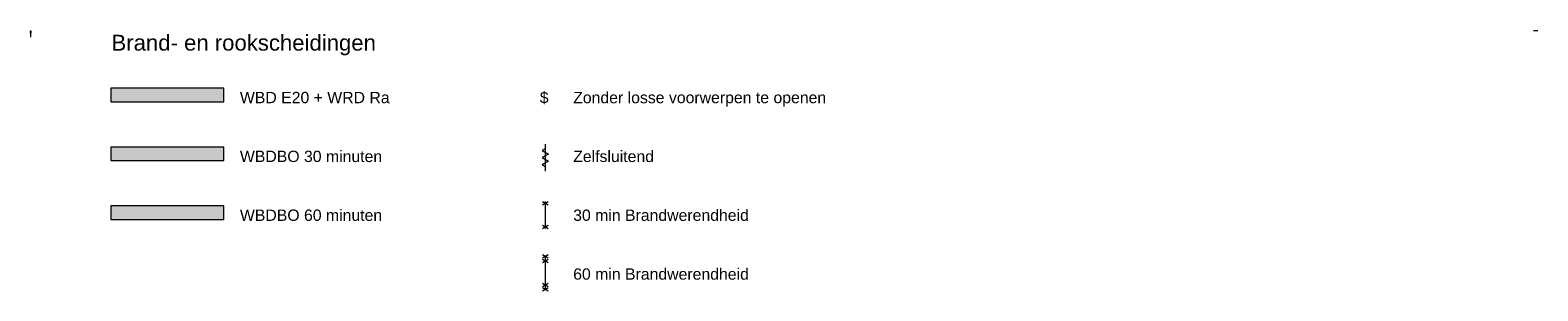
# Model space of a CAD drawing. Header units: millimetres. Extents: x 16156 to 109545, y -1019 to 113498.
# Tile 1 of 50: x 76226 to 109545, y -1019 to 4742. Entities that reach past the tile are written whole.
import ezdxf

# ---------------------------------------------------------------- set-up
doc = ezdxf.new("R2010")
doc.units = ezdxf.units.MM
doc.linetypes.add('Afbreeklijn', pattern=[9, 5, -2, 0, -2])
for name, color, linetype, lineweight in [('A--L$01A__Algemeen', 7, 'Continuous', 9), ('A--LD20__DetailPenFijn', 2, 'Continuous', 20), ('A--LD30__DetailPenMiddel', 3, 'Continuous', 9), ('A--T$01A__Algemeen', 1, 'Continuous', 13)]:
    doc.layers.add(name, color=color, linetype=linetype, lineweight=lineweight)
doc.styles.add('Arial', font='arial.ttf', dxfattribs={"height": 350})
doc.styles.add('Arial_1', font='arial.ttf', dxfattribs={"height": 2.5})
doc.styles.add('Arial_2', font='arial.ttf', dxfattribs={"height": 3.5})
doc.styles.add('Arial_3', font='arial.ttf', dxfattribs={"height": 250})
doc.styles.add('Arial_B', font='arial.ttf', dxfattribs={"height": 3.5})

# ---------------------------------------------------------------- blocks, each defined once
blk = doc.blocks.new('det_zelfsluitend - det_zelfsluitend-2134812-Brand- en rookscheidingen')
at = {"layer": 'A--L$01A__Algemeen'}
for p, q in [((11575, 2120), (11508, 2081)), ((11508, 2081), (11643, 2003)), ((11643, 2003), (11508, 1925)), ((11575, 2225), (11575, 1625)), ((11508, 1925), (11643, 1847)), ((11643, 1847), (11508, 1769)), ((11508, 1769), (11575, 1730))]:
    blk.add_line(p, q, dxfattribs=at)
blk = doc.blocks.new('det_30min_brandwerend - det_30min_brandwerend-2134559-Brand- en rookscheidingen')
at = {"layer": 'A--L$01A__Algemeen'}
for p, q in [((11512, 884), (11638, 957)), ((11512, 957), (11638, 884)), ((11575, 957), (11575, 357)), ((11512, 430), (11638, 357)), ((11512, 357), (11638, 430))]:
    blk.add_line(p, q, dxfattribs=at)
blk = doc.blocks.new('det_60min_brandwerend - det_60min_brandwerend-2134308-Brand- en rookscheidingen')
at = {"layer": 'A--L$01A__Algemeen'}
for p, q in [((11512, -219), (11638, -292)), ((11512, -292), (11638, -219)), ((11512, -319), (11638, -392)), ((11512, -392), (11638, -319)), ((11575, -255), (11575, -982)), ((11512, -919), (11638, -846)), ((11512, -846), (11638, -919)), ((11512, -1019), (11638, -946)), ((11512, -946), (11638, -1019))]:
    blk.add_line(p, q, dxfattribs=at)

msp = doc.modelspace()

# ---------------------------------------------------------------- hatches: boundary and pattern name
at = {"layer": 'A--L$01A__Algemeen'}
for color, points in [(10, [(76251, 4711), (76251, 4721), (76226, 4721), (76226, 4711)]), (10, [(76251, 4698), (76251, 4708), (76226, 4708), (76226, 4698)]), (10, [(76251, 4685), (76251, 4695), (76226, 4695), (76226, 4685)]), (10, [(76251, 4672), (76251, 4682), (76226, 4682), (76226, 4672)]), (4, [(80507, 3159), (80507, 3459), (78007, 3459), (78007, 3159)]), (3, [(80507, 1859), (80507, 2159), (78007, 2159), (78007, 1859)]), (1, [(80507, 559), (80507, 859), (78007, 859), (78007, 559)])]:
    msp.add_hatch(color=color, dxfattribs=at).paths.add_polyline_path(points)

# ---------------------------------------------------------------- linework, layer by layer
at = {"layer": 'A--LD20__DetailPenFijn'}
for p, q in [((76251, 4721), (76226, 4721)), ((76226, 4721), (76226, 4711)), ((76226, 4711), (76251, 4711)), ((76251, 4708), (76226, 4708)), ((76226, 4708), (76226, 4698)), ((76226, 4698), (76251, 4698)), ((76251, 4695), (76226, 4695)), ((76226, 4695), (76226, 4685)), ((76226, 4685), (76251, 4685)), ((76251, 4682), (76226, 4682)), ((76226, 4682), (76226, 4672)), ((76226, 4672), (76251, 4672)), ((76251, 4711), (76251, 4721)), ((76251, 4698), (76251, 4708)), ((76251, 4685), (76251, 4695)), ((76251, 4672), (76251, 4682))]:
    msp.add_line(p, q, dxfattribs=at)
at = {"layer": 'A--LD20__DetailPenFijn', "lineweight": 15}
for p, q in [((80507, 3459), (78007, 3459)), ((78007, 3459), (78007, 3159)), ((80507, 3159), (80507, 3459)), ((78007, 3159), (80507, 3159)), ((80507, 2159), (78007, 2159)), ((78007, 2159), (78007, 1859)), ((80507, 1859), (80507, 2159)), ((78007, 1859), (80507, 1859)), ((80507, 859), (78007, 859)), ((78007, 859), (78007, 559)), ((80507, 559), (80507, 859)), ((78007, 559), (80507, 559))]:
    msp.add_line(p, q, dxfattribs=at)
at = {"layer": 'A--LD30__DetailPenMiddel', "linetype": 'Afbreeklijn', "lineweight": 100}
msp.add_line((76226, 4664), (76251, 4664), dxfattribs=at)

# ---------------------------------------------------------------- block references
at = {"layer": 'A--L$01A__Algemeen'}
for name in ['det_zelfsluitend - det_zelfsluitend-2134812-Brand- en rookscheidingen', 'det_30min_brandwerend - det_30min_brandwerend-2134559-Brand- en rookscheidingen', 'det_60min_brandwerend - det_60min_brandwerend-2134308-Brand- en rookscheidingen']:
    msp.add_blockref(name, (76035, 0), dxfattribs=at)

# ---------------------------------------------------------------- texts
at = {"layer": 'A--T$01A__Algemeen', "color": 7, "attachment_point": 1}
for s, insert, char_height, width, style in [('Legenda Brandcompartimentering', (76227, 4732), 3.5, 91.55, 'Arial_2'), ('BC1', (76253, 4717), 2.5, 8.18, 'Arial_1'), ('BC2', (76253, 4704), 2.5, 8.18, 'Arial_1'), ('BC3', (76253, 4691), 2.5, 8.18, 'Arial_1'), ('BC8', (76253, 4678), 2.5, 8.18, 'Arial_1'), ('scope regio', (76253, 4665), 2.5, 21.89, 'Arial_1'), ('Brand- en rookscheidingen', (78024, 4640), 350, 7239.24, 'Arial'), ('\\LAlle maatvoering in het werk te controleren', (109449, 4742), 3.5, 123.78, 'Arial_B'), ('WBD E20 + WRD Ra', (80862, 3378), 250, 4040.51, 'Arial_3'), ('$', (87489, 3378), 250, 232.49, 'Arial_3'), ('Zonder losse voorwerpen te openen', (88227, 3378), 250, 6710.12, 'Arial_3'), ('WBDBO 30 minuten', (80862, 2078), 250, 3791.98, 'Arial_3'), ('Zelfsluitend', (88227, 2078), 250, 2124.47, 'Arial_3'), ('WBDBO 60 minuten', (80862, 778), 250, 3791.98, 'Arial_3'), ('30 min Brandwerendheid', (88227, 778), 250, 4633.75, 'Arial_3'), ('60 min Brandwerendheid', (88227, -522), 250, 4633.75, 'Arial_3')]:
    msp.add_mtext(s, dxfattribs=dict(at, insert=insert, char_height=char_height, width=width, style=style))

doc.saveas('drawing.dxf')
